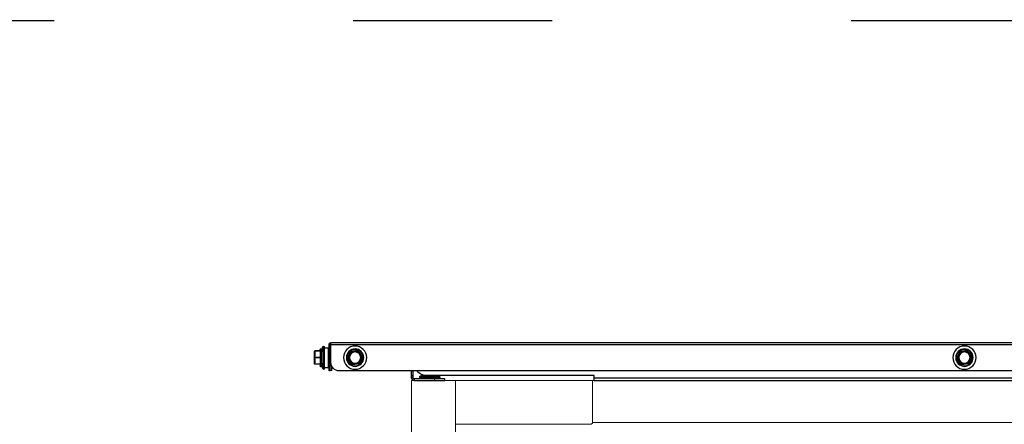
# Model space of a CAD drawing. Header units: millimetres. Extents: x -165365 to -33565, y 7406 to 103342.
# Tile 24 of 256: x -126353 to -125760, y 11204 to 11448. Entities that reach past the tile are written whole.
import ezdxf

# ---------------------------------------------------------------- set-up
doc = ezdxf.new("R2010")
doc.units = ezdxf.units.MM
doc.header["$MEASUREMENT"] = 0
doc.linetypes.add('ACAD_ISO03W100', pattern=[150, 60, -90])
doc.layers.get('Defpoints').update_dxf_attribs({"color": 252})
doc.layers.add('ELEK ODGROMÓWKA', color=214, linetype='Continuous')
doc.layers.add('ELEK OPIS', color=140, linetype='Continuous')
doc.layers.add('Visible', color=7, linetype='Continuous', lineweight=70)
doc.styles.add('FDBES', font='simplex.shx', dxfattribs={"width": 0.7})
doc.styles.add('ROMANS', font='romans.shx')
doc.dimstyles.new('BUD_100', dxfattribs={"dimtxt": 100, "dimasz": 10, "dimexe": 2, "dimexo": 2, "dimgap": 20, "dimtad": 1, "dimdec": 4, "dimrnd": 5, "dimdsep": 46, "dimtxsty": 'FDBES', "dimblk1": 'KR', "dimblk2": 'KR', "dimsah": 1, "dimcen": 10, "dimdle": 2, "dimse1": 1, "dimse2": 1, "dimclrd": 256, "dimclrt": 256, "dimadec": 0, "dimazin": 0, "dimtfac": 0.714286, "dimtdec": 4, "dimtix": 1, "dimtofl": 0, "dimtmove": 0, "dimatfit": 3, "dimldrblk": 'KR', "dimfxl": 1, "dimtvp": 1.428571, "dimtolj": 1, "dimtzin": 0, "dimlwd": -1, "dimarcsym": 0})

# ---------------------------------------------------------------- blocks, each defined once
blk = doc.blocks.new('VVSA11c_FPVHe_SIDEVIEW_v3')
at = {"color": 7, "linetype": 'Continuous', "lineweight": 0}
for p, q in [((0, 1082), (2000, 1082)), ((2000, 1082), (2000, 120)), ((1891.08, 1056.5), (108.92, 1056.5))]:
    blk.add_line(p, q, dxfattribs=at)
at = {"layer": 'Visible', "color": 0, "lineweight": 0}
for p, q in [((1891.08, 1082), (1891.08, 1056.25)), ((1973.5, 1082.08), (1973.5, 1001.33)), ((1891.83, 1055.5), (1891.08, 1056.25)), ((1973.5, 1055.5), (1891.83, 1055.5))]:
    blk.add_line(p, q, dxfattribs=at)
blk = doc.blocks.new('VVSA11c_ROOF_FPV_SIDEVIEW_v3')
at = {"color": 7, "linetype": 'Continuous'}
for p, q in [((1002.2, 1104.7), (2048.5, 1104.7)), ((1002.2, 1103.5), (2048.5, 1103.5)), ((2048.5, 1092.7), (2048.5, 1104.7)), ((2049.7, 1103.5), (2049, 1103.5)), ((2049, 1087.7), (2049, 1103.5)), ((2049.7, 1087.7), (2049.7, 1103.5)), ((1662.52, 1096.42), (1665.1, 1099.82)), ((1663.03, 1097.09), (1663.27, 1096.91)), ((1664.83, 1098.97), (1663.27, 1096.91)), ((1664.83, 1098.97), (1664.59, 1099.15)), ((1664.75, 1099.09), (1664.83, 1098.97)), ((1665.38, 1099.94), (1669.62, 1099.4)), ((1666.18, 1099.53), (1666.15, 1099.68)), ((1666.22, 1099.83), (1666.18, 1099.53)), ((1668.75, 1099.21), (1666.18, 1099.53)), ((1668.75, 1099.21), (1668.78, 1099.51)), ((1668.81, 1099.34), (1668.75, 1099.21)), ((1669.86, 1099.22), (1671.52, 1095.28)), ((1670.19, 1098.44), (1669.91, 1098.33)), ((1669.91, 1098.33), (1670.02, 1098.43)), ((1669.91, 1098.33), (1670.91, 1095.94)), ((2029.52, 1096.42), (2032.1, 1099.82)), ((2030.03, 1097.09), (2030.27, 1096.91)), ((2031.83, 1098.97), (2030.27, 1096.91)), ((2031.83, 1098.97), (2031.59, 1099.15)), ((2031.75, 1099.09), (2031.83, 1098.97)), ((2032.38, 1099.94), (2036.62, 1099.4)), ((2033.18, 1099.53), (2033.15, 1099.68)), ((2033.22, 1099.83), (2033.18, 1099.53)), ((2035.75, 1099.21), (2033.18, 1099.53)), ((2035.75, 1099.21), (2035.78, 1099.51)), ((2035.81, 1099.34), (2035.75, 1099.21)), ((2036.86, 1099.22), (2038.52, 1095.28)), ((2037.19, 1098.44), (2036.91, 1098.33)), ((2036.91, 1098.33), (2037.02, 1098.43)), ((2036.91, 1098.33), (2037.91, 1095.94)), ((2049, 1102.5), (2048.5, 1102.5)), ((2052.42, 1101.7), (2050, 1101.7)), ((2050, 1089.7), (2050, 1101.7)), ((2053.18, 1102.7), (2052.42, 1102.43)), ((2052.42, 1088.97), (2052.42, 1102.43)), ((2053.18, 1088.7), (2053.18, 1102.7)), ((2054.2, 1090.75), (2054.2, 1100.65)), ((2054.8, 1100.95), (2054.5, 1100.95)), ((2054.5, 1090.45), (2054.5, 1100.95)), ((2054.8, 1100.95), (2054.8, 1090.45)), ((2055.1, 1100.65), (2055.1, 1090.75)), ((2055.1, 1099.7), (2058.2, 1099.7)), ((2055.1, 1099.55), (2058, 1099.55)), ((2058, 1099.55), (2058, 1099.7)), ((2058.2, 1098.82), (2058.2, 1096.58)), ((2058.46, 1099.54), (2058.46, 1098.78)), ((2058.5, 1092), (2058.5, 1099.4)), ((1662.48, 1096.12), (1664.14, 1092.18)), ((1663.09, 1095.46), (1662.81, 1095.34)), ((1662.94, 1095.45), (1663.09, 1095.46)), ((1663.09, 1095.46), (1664.09, 1093.07)), ((1663.27, 1096.91), (1663.13, 1096.95)), ((1663.81, 1092.96), (1664.09, 1093.07)), ((1664.09, 1093.07), (1663.98, 1092.97)), ((1664.38, 1092), (1668.62, 1091.46)), ((1665.19, 1092.06), (1665.25, 1092.19)), ((1665.25, 1092.19), (1665.22, 1091.89)), ((1665.25, 1092.19), (1667.82, 1091.87)), ((1667.78, 1091.57), (1667.82, 1091.87)), ((1667.82, 1091.87), (1667.85, 1091.72)), ((1668.9, 1091.58), (1671.48, 1094.98)), ((1669.17, 1092.43), (1670.73, 1094.49)), ((1669.17, 1092.43), (1669.41, 1092.25)), ((1669.25, 1092.31), (1669.17, 1092.43)), ((1670.73, 1094.49), (1670.87, 1094.45)), ((1670.97, 1094.31), (1670.73, 1094.49)), ((1670.91, 1095.94), (1671.19, 1096.06)), ((1671.06, 1095.95), (1670.91, 1095.94)), ((2029.48, 1096.12), (2031.14, 1092.18)), ((2030.09, 1095.46), (2029.81, 1095.34)), ((2029.94, 1095.45), (2030.09, 1095.46)), ((2030.09, 1095.46), (2031.09, 1093.07)), ((2030.27, 1096.91), (2030.13, 1096.95)), ((2030.81, 1092.96), (2031.09, 1093.07)), ((2031.09, 1093.07), (2030.98, 1092.97)), ((2031.38, 1092), (2035.62, 1091.46)), ((2032.19, 1092.06), (2032.25, 1092.19)), ((2032.25, 1092.19), (2032.22, 1091.89)), ((2032.25, 1092.19), (2034.82, 1091.87)), ((2034.78, 1091.57), (2034.82, 1091.87)), ((2034.82, 1091.87), (2034.85, 1091.72)), ((2035.9, 1091.58), (2038.48, 1094.98)), ((2036.17, 1092.43), (2037.73, 1094.49)), ((2036.17, 1092.43), (2036.41, 1092.25)), ((2036.25, 1092.31), (2036.17, 1092.43)), ((2037.73, 1094.49), (2037.87, 1094.45)), ((2037.97, 1094.31), (2037.73, 1094.49)), ((2037.91, 1095.94), (2038.19, 1096.06)), ((2038.06, 1095.95), (2037.91, 1095.94)), ((2048.5, 1092), (2049, 1092)), ((2049, 1092.7), (2049.7, 1092.7)), ((2055.1, 1095.85), (2058, 1095.85)), ((2055.1, 1095.55), (2058, 1095.55)), ((2055.1, 1091.85), (2058, 1091.85)), ((2055.1, 1091.7), (2058.2, 1091.7)), ((2058, 1095.55), (2058, 1095.85)), ((2058, 1091.7), (2058, 1091.85)), ((2058.2, 1094.82), (2058.2, 1092.58)), ((2058.46, 1094.94), (2058.46, 1096.46)), ((2058.46, 1092.62), (2058.46, 1091.86)), ((1007.2, 1087.7), (2043.5, 1087.7)), ((1993.53, 1084.5), (1993.53, 1085.37)), ((1993.57, 1084.5), (1993.57, 1085.38)), ((1999, 1083.5), (1999, 1087.7)), ((2000, 1083.5), (2000, 1087.7)), ((2048, 1088), (2048, 1090.47)), ((2048, 1088), (2049, 1088)), ((2049, 1087.7), (2049.7, 1087.7)), ((2052.42, 1089.7), (2050, 1089.7)), ((2053.18, 1088.7), (2052.42, 1088.97)), ((2054.8, 1090.45), (2054.5, 1090.45)), ((1890, 1083.5), (1134, 1083.5)), ((1890, 1082), (1134, 1082)), ((1890, 1085), (1991.5, 1085)), ((1890, 1082), (1890, 1085)), ((1980, 1083), (1998.5, 1083)), ((1980, 1082), (1980, 1083)), ((1998.5, 1082), (1980, 1082)), ((1983, 1084.2), (1995, 1084.2)), ((1983, 1084.2), (1983, 1083.8)), ((1983.09, 1083.8), (1983, 1083.8)), ((1983.11, 1083.7), (1983.13, 1083.63)), ((1983.3, 1084.5), (1994.7, 1084.5)), ((1988.17, 1083.8), (1983.33, 1083.8)), ((1988.13, 1083.5), (1983.67, 1083.5)), ((1983.67, 1083.5), (1983.68, 1083.5)), ((1984.43, 1084.5), (1984.43, 1085)), ((1984.47, 1084.5), (1984.47, 1085)), ((1986, 1082), (1986, 1083)), ((1986.6, 1084.5), (1986.6, 1085)), ((1986.86, 1084.5), (1986.86, 1085)), ((1988.13, 1083.5), (1989, 1083)), ((1988.88, 1083.41), (1989.12, 1083.8)), ((1989, 1083), (1989.29, 1083.5)), ((1994.4, 1083.8), (1989.12, 1083.8)), ((1994.09, 1083.5), (1989.29, 1083.5)), ((1991.14, 1084.5), (1991.14, 1085)), ((1991.4, 1084.5), (1991.4, 1085)), ((1994.66, 1083.26), (1994.69, 1083.42)), ((1995, 1083.8), (1994.74, 1083.8)), ((1995, 1084.2), (1995, 1083.8)), ((1998.5, 1083), (1998.5, 1082)), ((2000, 1085), (1999, 1085)), ((1999, 1083.5), (2000, 1083.5))]:
    blk.add_line(p, q, dxfattribs=at)
for points in [[(1983.13, 1083.63), (1983.17, 1083.52), (1983.21, 1083.41), (1983.26, 1083.3), (1983.32, 1083.19)], [(1994.69, 1083.42), (1994.72, 1083.54), (1994.74, 1083.7)]]:
    blk.add_lwpolyline(points, dxfattribs=at)
for centre, radius in [((1667, 1095.7), 7), ((1667, 1095.7), 5.25), ((1667, 1095.7), 4.95), ((1667, 1095.7), 3.7), ((1667, 1095.7), 3.4), ((2034, 1095.7), 7), ((2034, 1095.7), 5.25), ((2034, 1095.7), 4.95), ((2034, 1095.7), 3.7), ((2034, 1095.7), 3.4)]:
    blk.add_circle(centre, radius, dxfattribs=at)
for centre, radius, start, end in [((2048.5, 1103.5), 1.2, 0, 90), ((2048.5, 1103.5), 0.5, 0, 90), ((1856.86, 949.8), 243.3, 141.94347, 142.14793), ((1667, 1095.7), 4.07, 102.08788, 123.54645), ((1667, 1095.7), 3.92, 102.08579, 123.54893), ((1665.34, 1099.64), 0.3, 82.81718, 142.81718), ((1633.08, 809.3), 292.26, 83.50362, 83.67382), ((1667, 1095.7), 3.92, 42.08733, 63.54755), ((1630.78, 824.65), 277.31, 81.93789, 82.11743), ((1667, 1095.7), 4.07, 42.05818, 63.5586), ((1669.58, 1099.1), 0.3, 22.81718, 82.81718), ((2223.86, 949.8), 243.3, 141.94347, 142.14793), ((2034, 1095.7), 4.07, 102.08788, 123.54645), ((2034, 1095.7), 3.92, 102.08579, 123.54893), ((2032.34, 1099.64), 0.3, 82.81718, 142.81718), ((2000.08, 809.3), 292.26, 83.50362, 83.67382), ((2034, 1095.7), 3.92, 42.08733, 63.54755), ((1997.78, 824.65), 277.31, 81.93789, 82.11743), ((2034, 1095.7), 4.07, 42.05818, 63.5586), ((2036.58, 1099.1), 0.3, 22.81718, 82.81718), ((2033.42, 1095.7), 20.96, 7.53907, 19.50988), ((2054.5, 1100.65), 0.3, 90, 180), ((2054.8, 1100.65), 0.3, 0, 90), ((2058.2, 1099.4), 0.3, 0, 90), ((2057.15, 1120.59), 21.09, 273.00783, 273.56213), ((1662.76, 1096.23), 0.3, 142.81718, 202.81718), ((2015.34, 836.78), 437.89, 143.54757, 143.66126), ((1925.88, 1202.29), 283.82, 201.93734, 202.11279), ((1667, 1095.7), 4.07, 162.07732, 183.56034), ((1667, 1095.7), 3.92, 162.085, 183.54937), ((1667, 1095.7), 4.07, 222.08785, 243.54641), ((1932.3, 1209.66), 292.59, 203.50377, 203.67378), ((1667, 1095.7), 3.92, 222.08545, 243.54855), ((1664.42, 1092.3), 0.3, 202.81718, 262.81718), ((1698.41, 1332.97), 243.19, 261.94349, 262.14803), ((1667, 1095.7), 3.92, 282.08685, 303.54701), ((1667, 1095.7), 4.07, 282.0796, 303.5771), ((1712.28, 1484.01), 394.8, 263.53799, 263.66406), ((1668.66, 1091.76), 0.3, 262.81718, 322.81718), ((1667, 1095.7), 3.92, 342.085, 3.54937), ((1667, 1095.7), 4.07, 342.09718, 3.54423), ((1489.34, 1228.94), 225.92, 323.46487, 323.68489), ((1450.33, 1006.08), 238.33, 21.94467, 22.15335), ((1671.24, 1095.17), 0.3, 322.81719, 22.81718), ((2029.76, 1096.23), 0.3, 142.81718, 202.81718), ((2382.34, 836.78), 437.89, 143.54757, 143.66126), ((2292.88, 1202.29), 283.82, 201.93734, 202.11279), ((2034, 1095.7), 4.07, 162.07732, 183.56034), ((2034, 1095.7), 3.92, 162.085, 183.54937), ((2034, 1095.7), 4.07, 222.08785, 243.54641), ((2299.3, 1209.66), 292.59, 203.50377, 203.67378), ((2034, 1095.7), 3.92, 222.08545, 243.54855), ((2031.42, 1092.3), 0.3, 202.81718, 262.81718), ((2065.41, 1332.97), 243.19, 261.94349, 262.14803), ((2034, 1095.7), 3.92, 282.08685, 303.54701), ((2034, 1095.7), 4.07, 282.0796, 303.5771), ((2079.28, 1484.01), 394.8, 263.53799, 263.66406), ((2035.66, 1091.76), 0.3, 262.81718, 322.81718), ((2034, 1095.7), 3.92, 342.085, 3.54937), ((2034, 1095.7), 4.07, 342.09718, 3.54423), ((1856.34, 1228.94), 225.92, 323.46487, 323.68489), ((1817.33, 1006.08), 238.33, 21.94467, 22.15335), ((2038.24, 1095.17), 0.3, 322.81719, 22.81718), ((2043.5, 1092.7), 5, 270, 0), ((2033.42, 1095.7), 20.96, 340.49012, 352.46093), ((2058.2, 1092), 0.3, 270, 0), ((2057.2, 1071.65), 20.25, 86.42684, 87.00414), ((1991.5, 1091), 6, 270, 326.51394), ((2054.5, 1090.75), 0.3, 180, 270), ((2054.8, 1090.75), 0.3, 270, 0), ((1983.3, 1084.2), 0.3, 90, 180), ((1983.3, 1083.8), 0.3, 180, 242.91545), ((1985.18, 1084.47), 2.2, 197.86494, 200.50163), ((2000.98, 1080.28), 17.99, 168.71503, 169.97916), ((2002.09, 1080.17), 18.72, 169.74719, 171.29869), ((1994.09, 1083.75), 0.255, 269.93745, 274.32132), ((1977, 1086.93), 18.02, 348.74909, 349.69971), ((1994.7, 1084.2), 0.3, 0, 90), ((1994.7, 1083.8), 0.3, 271.51039, 0), ((1977.14, 1086.9), 17.87, 349.69954, 350.01301), ((1998.5, 1083.5), 1.5, 270, 0), ((1998.5, 1083.5), 0.5, 270, 0)]:
    blk.add_arc(centre, radius, start, end, dxfattribs=at)
for major_axis, start_param, end_param in [((1.08, 4.29), -4.697066, -4.581337), ((2.48, -0.62), 0.445211, 0.798952)]:
    blk.add_ellipse((1989, 1083), major_axis=major_axis, ratio=0.525577, start_param=start_param, end_param=end_param, dxfattribs=at)
for points, knots in [([(1663.13, 1096.95), (1663.11, 1096.97), (1663.08, 1096.99), (1663.05, 1097.03), (1663.04, 1097.05), (1663.03, 1097.07), (1663.03, 1097.08), (1663.03, 1097.09)], [0, 0, 0, 0, 0.385569, 0.688617, 0.803158, 0.891833, 1, 1, 1, 1]), ([(1664.59, 1099.15), (1664.6, 1099.15), (1664.6, 1099.15), (1664.6, 1099.15), (1664.61, 1099.15), (1664.63, 1099.15), (1664.65, 1099.15), (1664.67, 1099.14), (1664.71, 1099.12), (1664.73, 1099.1), (1664.75, 1099.09)], [0, 0, 0, 0, 0.009265, 0.03108, 0.102145, 0.196534, 0.311212, 0.450383, 0.614652, 1, 1, 1, 1]), ([(1665.1, 1099.82), (1665.11, 1099.83), (1665.13, 1099.83), (1665.15, 1099.83), (1665.18, 1099.83), (1665.23, 1099.81), (1665.26, 1099.79), (1665.29, 1099.78)], [0, 0, 0, 0, 0.133951, 0.226494, 0.341567, 0.634832, 1, 1, 1, 1]), ([(1665.38, 1099.94), (1665.37, 1099.94), (1665.36, 1099.93), (1665.34, 1099.91), (1665.32, 1099.89), (1665.3, 1099.84), (1665.29, 1099.8), (1665.29, 1099.78)], [0, 0, 0, 0, 0.133951, 0.226494, 0.341567, 0.634832, 1, 1, 1, 1]), ([(1666.15, 1099.68), (1666.15, 1099.7), (1666.16, 1099.74), (1666.18, 1099.78), (1666.19, 1099.81), (1666.2, 1099.82), (1666.21, 1099.83), (1666.22, 1099.83)], [0, 0, 0, 0, 0.385449, 0.688409, 0.802934, 0.891628, 1, 1, 1, 1]), ([(1668.78, 1099.51), (1668.78, 1099.51), (1668.79, 1099.51), (1668.79, 1099.5), (1668.8, 1099.49), (1668.8, 1099.48), (1668.81, 1099.46), (1668.81, 1099.44), (1668.81, 1099.4), (1668.82, 1099.37), (1668.81, 1099.34)], [0, 0, 0, 0, 0.009192, 0.03095, 0.101938, 0.196307, 0.311002, 0.45021, 0.614527, 1, 1, 1, 1]), ([(1669.62, 1099.4), (1669.63, 1099.4), (1669.64, 1099.39), (1669.65, 1099.37), (1669.66, 1099.34), (1669.67, 1099.29), (1669.67, 1099.25), (1669.67, 1099.22)], [0, 0, 0, 0, 0.133951, 0.226494, 0.341567, 0.634832, 1, 1, 1, 1]), ([(1669.86, 1099.22), (1669.86, 1099.23), (1669.84, 1099.24), (1669.82, 1099.24), (1669.79, 1099.24), (1669.74, 1099.24), (1669.7, 1099.23), (1669.67, 1099.22)], [0, 0, 0, 0, 0.133951, 0.226494, 0.341567, 0.634832, 1, 1, 1, 1]), ([(1669.67, 1099.22), (1669.73, 1099.09), (1669.85, 1098.83), (1669.96, 1098.56), (1670.02, 1098.43)], [0, 0, 0, 0, 0.497255, 1, 1, 1, 1]), ([(1670.02, 1098.43), (1670.04, 1098.43), (1670.08, 1098.44), (1670.12, 1098.45), (1670.15, 1098.45), (1670.17, 1098.45), (1670.18, 1098.45), (1670.19, 1098.44)], [0, 0, 0, 0, 0.385554, 0.688592, 0.80313, 0.891807, 1, 1, 1, 1]), ([(2030.13, 1096.95), (2030.11, 1096.97), (2030.08, 1096.99), (2030.05, 1097.03), (2030.04, 1097.05), (2030.03, 1097.07), (2030.03, 1097.08), (2030.03, 1097.09)], [0, 0, 0, 0, 0.385569, 0.688617, 0.803158, 0.891833, 1, 1, 1, 1]), ([(2031.59, 1099.15), (2031.6, 1099.15), (2031.6, 1099.15), (2031.6, 1099.15), (2031.61, 1099.15), (2031.63, 1099.15), (2031.65, 1099.15), (2031.67, 1099.14), (2031.71, 1099.12), (2031.73, 1099.1), (2031.75, 1099.09)], [0, 0, 0, 0, 0.009265, 0.03108, 0.102145, 0.196534, 0.311212, 0.450383, 0.614652, 1, 1, 1, 1]), ([(2032.1, 1099.82), (2032.11, 1099.83), (2032.13, 1099.83), (2032.15, 1099.83), (2032.18, 1099.83), (2032.23, 1099.81), (2032.26, 1099.79), (2032.29, 1099.78)], [0, 0, 0, 0, 0.133951, 0.226494, 0.341567, 0.634832, 1, 1, 1, 1]), ([(2032.38, 1099.94), (2032.37, 1099.94), (2032.36, 1099.93), (2032.34, 1099.91), (2032.32, 1099.89), (2032.3, 1099.84), (2032.29, 1099.8), (2032.29, 1099.78)], [0, 0, 0, 0, 0.133951, 0.226494, 0.341567, 0.634832, 1, 1, 1, 1]), ([(2033.15, 1099.68), (2033.15, 1099.7), (2033.16, 1099.74), (2033.18, 1099.78), (2033.19, 1099.81), (2033.2, 1099.82), (2033.21, 1099.83), (2033.22, 1099.83)], [0, 0, 0, 0, 0.385449, 0.688409, 0.802934, 0.891628, 1, 1, 1, 1]), ([(2035.78, 1099.51), (2035.78, 1099.51), (2035.79, 1099.51), (2035.79, 1099.5), (2035.8, 1099.49), (2035.8, 1099.48), (2035.81, 1099.46), (2035.81, 1099.44), (2035.81, 1099.4), (2035.82, 1099.37), (2035.81, 1099.34)], [0, 0, 0, 0, 0.009192, 0.03095, 0.101938, 0.196307, 0.311002, 0.45021, 0.614527, 1, 1, 1, 1]), ([(2036.62, 1099.4), (2036.63, 1099.4), (2036.64, 1099.39), (2036.65, 1099.37), (2036.66, 1099.34), (2036.67, 1099.29), (2036.67, 1099.25), (2036.67, 1099.22)], [0, 0, 0, 0, 0.133951, 0.226494, 0.341567, 0.634832, 1, 1, 1, 1]), ([(2036.86, 1099.22), (2036.86, 1099.23), (2036.84, 1099.24), (2036.82, 1099.24), (2036.79, 1099.24), (2036.74, 1099.24), (2036.7, 1099.23), (2036.67, 1099.22)], [0, 0, 0, 0, 0.133951, 0.226494, 0.341567, 0.634832, 1, 1, 1, 1]), ([(2036.67, 1099.22), (2036.73, 1099.09), (2036.85, 1098.83), (2036.96, 1098.56), (2037.02, 1098.43)], [0, 0, 0, 0, 0.497255, 1, 1, 1, 1]), ([(2037.02, 1098.43), (2037.04, 1098.43), (2037.08, 1098.44), (2037.12, 1098.45), (2037.15, 1098.45), (2037.17, 1098.45), (2037.18, 1098.45), (2037.19, 1098.44)], [0, 0, 0, 0, 0.385554, 0.688592, 0.80313, 0.891807, 1, 1, 1, 1]), ([(2058, 1099.7), (2058.05, 1099.7), (2058.16, 1099.67), (2058.23, 1099.58), (2058.26, 1099.53)], [0, 0, 0, 0, 0.495115, 1, 1, 1, 1]), ([(2058, 1099.55), (2058.02, 1099.56), (2058.07, 1099.57), (2058.16, 1099.57), (2058.23, 1099.55), (2058.26, 1099.53)], [0, 0, 0, 0, 0.303599, 0.579912, 1, 1, 1, 1]), ([(2058.2, 1098.82), (2058.19, 1098.88), (2058.13, 1099.13), (2058.06, 1099.37), (2058, 1099.55)], [0, 0, 0, 0, 0.249386, 1, 1, 1, 1]), ([(2058.46, 1099.54), (2058.44, 1099.59), (2058.36, 1099.67), (2058.25, 1099.7), (2058.2, 1099.7)], [0, 0, 0, 0, 0.502072, 1, 1, 1, 1]), ([(2058.2, 1098.82), (2058.23, 1098.82), (2058.26, 1098.83), (2058.32, 1098.83), (2058.35, 1098.83), (2058.38, 1098.82), (2058.42, 1098.81), (2058.45, 1098.8), (2058.46, 1098.78)], [0, 0, 0, 0, 0.293755, 0.432906, 0.565232, 0.689268, 0.802467, 1, 1, 1, 1]), ([(2058.5, 1098.67), (2058.5, 1098.69), (2058.48, 1098.72), (2058.45, 1098.76), (2058.4, 1098.79), (2058.31, 1098.81), (2058.24, 1098.82), (2058.2, 1098.82)], [0, 0, 0, 0, 0.171067, 0.276169, 0.397132, 0.68102, 1, 1, 1, 1]), ([(2058.46, 1098.78), (2058.45, 1098.85), (2058.39, 1099.1), (2058.32, 1099.35), (2058.26, 1099.53)], [0, 0, 0, 0, 0.249559, 1, 1, 1, 1]), ([(2058.5, 1099.4), (2058.5, 1099.44), (2058.49, 1099.49), (2058.47, 1099.53), (2058.46, 1099.54)], [0, 0, 0, 0, 0.74714, 1, 1, 1, 1]), ([(2058.46, 1098.78), (2058.47, 1098.77), (2058.49, 1098.73), (2058.5, 1098.69), (2058.5, 1098.67)], [0, 0, 0, 0, 0.511314, 1, 1, 1, 1]), ([(1662.48, 1096.12), (1662.48, 1096.13), (1662.48, 1096.14), (1662.5, 1096.16), (1662.52, 1096.19), (1662.56, 1096.22), (1662.59, 1096.24), (1662.61, 1096.25)], [0, 0, 0, 0, 0.133951, 0.226494, 0.341567, 0.634832, 1, 1, 1, 1]), ([(1662.52, 1096.42), (1662.52, 1096.41), (1662.52, 1096.39), (1662.52, 1096.37), (1662.54, 1096.34), (1662.57, 1096.3), (1662.6, 1096.27), (1662.61, 1096.25)], [0, 0, 0, 0, 0.133951, 0.226494, 0.341567, 0.634832, 1, 1, 1, 1]), ([(1662.81, 1095.34), (1662.81, 1095.34), (1662.81, 1095.34), (1662.81, 1095.35), (1662.82, 1095.36), (1662.83, 1095.37), (1662.84, 1095.39), (1662.86, 1095.4), (1662.89, 1095.42), (1662.92, 1095.44), (1662.94, 1095.45)], [0, 0, 0, 0, 0.009193, 0.030951, 0.101941, 0.19631, 0.311005, 0.450213, 0.614529, 1, 1, 1, 1]), ([(1663.98, 1092.97), (1663.96, 1092.97), (1663.92, 1092.96), (1663.88, 1092.95), (1663.85, 1092.95), (1663.83, 1092.95), (1663.82, 1092.95), (1663.81, 1092.96)], [0, 0, 0, 0, 0.385449, 0.688409, 0.802934, 0.891628, 1, 1, 1, 1]), ([(1664.14, 1092.18), (1664.14, 1092.17), (1664.16, 1092.16), (1664.18, 1092.16), (1664.21, 1092.16), (1664.26, 1092.16), (1664.3, 1092.17), (1664.33, 1092.18)], [0, 0, 0, 0, 0.133951, 0.226494, 0.341567, 0.634832, 1, 1, 1, 1]), ([(1664.38, 1092), (1664.37, 1092), (1664.36, 1092.01), (1664.35, 1092.03), (1664.34, 1092.06), (1664.33, 1092.11), (1664.33, 1092.15), (1664.33, 1092.18)], [0, 0, 0, 0, 0.133951, 0.226494, 0.341567, 0.634832, 1, 1, 1, 1]), ([(1665.22, 1091.89), (1665.22, 1091.89), (1665.21, 1091.89), (1665.21, 1091.9), (1665.2, 1091.91), (1665.2, 1091.92), (1665.19, 1091.94), (1665.19, 1091.96), (1665.19, 1092), (1665.18, 1092.03), (1665.19, 1092.06)], [0, 0, 0, 0, 0.009265, 0.03108, 0.102145, 0.196535, 0.311212, 0.450384, 0.614652, 1, 1, 1, 1]), ([(1667.85, 1091.72), (1667.85, 1091.7), (1667.84, 1091.66), (1667.82, 1091.62), (1667.81, 1091.59), (1667.8, 1091.58), (1667.79, 1091.57), (1667.78, 1091.57)], [0, 0, 0, 0, 0.385571, 0.68862, 0.803161, 0.891836, 1, 1, 1, 1]), ([(1668.62, 1091.46), (1668.63, 1091.46), (1668.64, 1091.47), (1668.66, 1091.49), (1668.68, 1091.51), (1668.7, 1091.56), (1668.71, 1091.6), (1668.71, 1091.62)], [0, 0, 0, 0, 0.133951, 0.226494, 0.341567, 0.634832, 1, 1, 1, 1]), ([(1669.25, 1092.31), (1669.16, 1092.19), (1668.98, 1091.97), (1668.8, 1091.74), (1668.71, 1091.62)], [0, 0, 0, 0, 0.502746, 1, 1, 1, 1]), ([(1668.9, 1091.58), (1668.89, 1091.57), (1668.87, 1091.57), (1668.85, 1091.57), (1668.82, 1091.57), (1668.77, 1091.59), (1668.74, 1091.61), (1668.71, 1091.62)], [0, 0, 0, 0, 0.133951, 0.226494, 0.341567, 0.634832, 1, 1, 1, 1]), ([(1669.41, 1092.25), (1669.4, 1092.25), (1669.4, 1092.25), (1669.4, 1092.25), (1669.39, 1092.25), (1669.37, 1092.25), (1669.35, 1092.25), (1669.33, 1092.26), (1669.29, 1092.28), (1669.27, 1092.3), (1669.25, 1092.31)], [0, 0, 0, 0, 0.009202, 0.030967, 0.101966, 0.196337, 0.31103, 0.450233, 0.614544, 1, 1, 1, 1]), ([(1670.87, 1094.45), (1670.89, 1094.43), (1670.92, 1094.41), (1670.95, 1094.37), (1670.96, 1094.35), (1670.97, 1094.33), (1670.97, 1094.32), (1670.97, 1094.31)], [0, 0, 0, 0, 0.385581, 0.688638, 0.803179, 0.891852, 1, 1, 1, 1]), ([(1671.19, 1096.06), (1671.19, 1096.06), (1671.19, 1096.06), (1671.19, 1096.05), (1671.18, 1096.04), (1671.17, 1096.03), (1671.16, 1096.01), (1671.14, 1096), (1671.11, 1095.98), (1671.08, 1095.96), (1671.06, 1095.95)], [0, 0, 0, 0, 0.009185, 0.030937, 0.101918, 0.196284, 0.310982, 0.450193, 0.614514, 1, 1, 1, 1]), ([(1671.52, 1095.28), (1671.52, 1095.27), (1671.52, 1095.26), (1671.5, 1095.24), (1671.48, 1095.21), (1671.44, 1095.18), (1671.41, 1095.16), (1671.39, 1095.15)], [0, 0, 0, 0, 0.133951, 0.226494, 0.341567, 0.634832, 1, 1, 1, 1]), ([(1671.48, 1094.98), (1671.48, 1094.99), (1671.48, 1095.01), (1671.48, 1095.03), (1671.46, 1095.06), (1671.43, 1095.1), (1671.4, 1095.13), (1671.39, 1095.15)], [0, 0, 0, 0, 0.133951, 0.226494, 0.341567, 0.634832, 1, 1, 1, 1]), ([(2029.48, 1096.12), (2029.48, 1096.13), (2029.48, 1096.14), (2029.5, 1096.16), (2029.52, 1096.19), (2029.56, 1096.22), (2029.59, 1096.24), (2029.61, 1096.25)], [0, 0, 0, 0, 0.133951, 0.226494, 0.341567, 0.634832, 1, 1, 1, 1]), ([(2029.52, 1096.42), (2029.52, 1096.41), (2029.52, 1096.39), (2029.52, 1096.37), (2029.54, 1096.34), (2029.57, 1096.3), (2029.6, 1096.27), (2029.61, 1096.25)], [0, 0, 0, 0, 0.133951, 0.226494, 0.341567, 0.634832, 1, 1, 1, 1]), ([(2029.81, 1095.34), (2029.81, 1095.34), (2029.81, 1095.34), (2029.81, 1095.35), (2029.82, 1095.36), (2029.83, 1095.37), (2029.84, 1095.39), (2029.86, 1095.4), (2029.89, 1095.42), (2029.92, 1095.44), (2029.94, 1095.45)], [0, 0, 0, 0, 0.009193, 0.030951, 0.101941, 0.19631, 0.311005, 0.450213, 0.614529, 1, 1, 1, 1]), ([(2030.98, 1092.97), (2030.96, 1092.97), (2030.92, 1092.96), (2030.88, 1092.95), (2030.85, 1092.95), (2030.83, 1092.95), (2030.82, 1092.95), (2030.81, 1092.96)], [0, 0, 0, 0, 0.385449, 0.688409, 0.802934, 0.891628, 1, 1, 1, 1]), ([(2031.14, 1092.18), (2031.14, 1092.17), (2031.16, 1092.16), (2031.18, 1092.16), (2031.21, 1092.16), (2031.26, 1092.16), (2031.3, 1092.17), (2031.33, 1092.18)], [0, 0, 0, 0, 0.133951, 0.226494, 0.341567, 0.634832, 1, 1, 1, 1]), ([(2031.38, 1092), (2031.37, 1092), (2031.36, 1092.01), (2031.35, 1092.03), (2031.34, 1092.06), (2031.33, 1092.11), (2031.33, 1092.15), (2031.33, 1092.18)], [0, 0, 0, 0, 0.133951, 0.226494, 0.341567, 0.634832, 1, 1, 1, 1]), ([(2032.22, 1091.89), (2032.22, 1091.89), (2032.21, 1091.89), (2032.21, 1091.9), (2032.2, 1091.91), (2032.2, 1091.92), (2032.19, 1091.94), (2032.19, 1091.96), (2032.19, 1092), (2032.18, 1092.03), (2032.19, 1092.06)], [0, 0, 0, 0, 0.009265, 0.03108, 0.102145, 0.196535, 0.311212, 0.450384, 0.614652, 1, 1, 1, 1]), ([(2034.85, 1091.72), (2034.85, 1091.7), (2034.84, 1091.66), (2034.82, 1091.62), (2034.81, 1091.59), (2034.8, 1091.58), (2034.79, 1091.57), (2034.78, 1091.57)], [0, 0, 0, 0, 0.385571, 0.68862, 0.803161, 0.891836, 1, 1, 1, 1]), ([(2035.62, 1091.46), (2035.63, 1091.46), (2035.64, 1091.47), (2035.66, 1091.49), (2035.68, 1091.51), (2035.7, 1091.56), (2035.71, 1091.6), (2035.71, 1091.62)], [0, 0, 0, 0, 0.133951, 0.226494, 0.341567, 0.634832, 1, 1, 1, 1]), ([(2036.25, 1092.31), (2036.16, 1092.19), (2035.98, 1091.97), (2035.8, 1091.74), (2035.71, 1091.62)], [0, 0, 0, 0, 0.502746, 1, 1, 1, 1]), ([(2035.9, 1091.58), (2035.89, 1091.57), (2035.87, 1091.57), (2035.85, 1091.57), (2035.82, 1091.57), (2035.77, 1091.59), (2035.74, 1091.61), (2035.71, 1091.62)], [0, 0, 0, 0, 0.133951, 0.226494, 0.341567, 0.634832, 1, 1, 1, 1]), ([(2036.41, 1092.25), (2036.4, 1092.25), (2036.4, 1092.25), (2036.4, 1092.25), (2036.39, 1092.25), (2036.37, 1092.25), (2036.35, 1092.25), (2036.33, 1092.26), (2036.29, 1092.28), (2036.27, 1092.3), (2036.25, 1092.31)], [0, 0, 0, 0, 0.009202, 0.030967, 0.101966, 0.196337, 0.31103, 0.450233, 0.614544, 1, 1, 1, 1]), ([(2037.87, 1094.45), (2037.89, 1094.43), (2037.92, 1094.41), (2037.95, 1094.37), (2037.96, 1094.35), (2037.97, 1094.33), (2037.97, 1094.32), (2037.97, 1094.31)], [0, 0, 0, 0, 0.385581, 0.688638, 0.803179, 0.891852, 1, 1, 1, 1]), ([(2038.19, 1096.06), (2038.19, 1096.06), (2038.19, 1096.06), (2038.19, 1096.05), (2038.18, 1096.04), (2038.17, 1096.03), (2038.16, 1096.01), (2038.14, 1096), (2038.11, 1095.98), (2038.08, 1095.96), (2038.06, 1095.95)], [0, 0, 0, 0, 0.009185, 0.030937, 0.101918, 0.196284, 0.310982, 0.450193, 0.614514, 1, 1, 1, 1]), ([(2038.52, 1095.28), (2038.52, 1095.27), (2038.52, 1095.26), (2038.5, 1095.24), (2038.48, 1095.21), (2038.44, 1095.18), (2038.41, 1095.16), (2038.39, 1095.15)], [0, 0, 0, 0, 0.133951, 0.226494, 0.341567, 0.634832, 1, 1, 1, 1]), ([(2038.48, 1094.98), (2038.48, 1094.99), (2038.48, 1095.01), (2038.48, 1095.03), (2038.46, 1095.06), (2038.43, 1095.1), (2038.4, 1095.13), (2038.39, 1095.15)], [0, 0, 0, 0, 0.133951, 0.226494, 0.341567, 0.634832, 1, 1, 1, 1]), ([(2058, 1095.85), (2058.02, 1095.91), (2058.09, 1096.15), (2058.16, 1096.4), (2058.2, 1096.58)], [0, 0, 0, 0, 0.250686, 1, 1, 1, 1]), ([(2058, 1095.85), (2058.02, 1095.84), (2058.08, 1095.83), (2058.15, 1095.79), (2058.21, 1095.75), (2058.24, 1095.72), (2058.26, 1095.7)], [0, 0, 0, 0, 0.275227, 0.543554, 0.788942, 1, 1, 1, 1]), ([(2058, 1095.55), (2058.02, 1095.56), (2058.08, 1095.57), (2058.15, 1095.61), (2058.21, 1095.65), (2058.24, 1095.68), (2058.26, 1095.7)], [0, 0, 0, 0, 0.275227, 0.543554, 0.788942, 1, 1, 1, 1]), ([(2058.2, 1094.82), (2058.19, 1094.88), (2058.13, 1095.13), (2058.06, 1095.37), (2058, 1095.55)], [0, 0, 0, 0, 0.249387, 1, 1, 1, 1]), ([(2058, 1091.85), (2058.02, 1091.91), (2058.09, 1092.15), (2058.16, 1092.39), (2058.2, 1092.58)], [0, 0, 0, 0, 0.250686, 1, 1, 1, 1]), ([(2058, 1091.85), (2058.02, 1091.84), (2058.07, 1091.83), (2058.16, 1091.83), (2058.23, 1091.85), (2058.26, 1091.87)], [0, 0, 0, 0, 0.303599, 0.579912, 1, 1, 1, 1]), ([(2058, 1091.7), (2058.05, 1091.7), (2058.16, 1091.73), (2058.23, 1091.82), (2058.26, 1091.87)], [0, 0, 0, 0, 0.495116, 1, 1, 1, 1]), ([(2058.46, 1096.46), (2058.43, 1096.49), (2058.35, 1096.54), (2058.25, 1096.57), (2058.2, 1096.58)], [0, 0, 0, 0, 0.455082, 1, 1, 1, 1]), ([(2058.2, 1096.58), (2058.24, 1096.58), (2058.31, 1096.57), (2058.4, 1096.55), (2058.45, 1096.52), (2058.48, 1096.48), (2058.5, 1096.45), (2058.5, 1096.43)], [0, 0, 0, 0, 0.31927, 0.603145, 0.72404, 0.829062, 1, 1, 1, 1]), ([(2058.5, 1094.97), (2058.5, 1094.95), (2058.48, 1094.92), (2058.45, 1094.88), (2058.4, 1094.85), (2058.31, 1094.83), (2058.24, 1094.82), (2058.2, 1094.82)], [0, 0, 0, 0, 0.171067, 0.276169, 0.397132, 0.68102, 1, 1, 1, 1]), ([(2058.2, 1094.82), (2058.23, 1094.82), (2058.27, 1094.83), (2058.32, 1094.85), (2058.36, 1094.87), (2058.41, 1094.9), (2058.45, 1094.93), (2058.46, 1094.94)], [0, 0, 0, 0, 0.276, 0.413393, 0.545262, 0.789712, 1, 1, 1, 1]), ([(2058.2, 1092.58), (2058.24, 1092.58), (2058.31, 1092.59), (2058.4, 1092.61), (2058.45, 1092.64), (2058.48, 1092.68), (2058.5, 1092.71), (2058.5, 1092.73)], [0, 0, 0, 0, 0.31927, 0.603145, 0.72404, 0.829062, 1, 1, 1, 1]), ([(2058.46, 1092.62), (2058.43, 1092.59), (2058.34, 1092.57), (2058.25, 1092.57), (2058.2, 1092.58)], [0, 0, 0, 0, 0.432793, 1, 1, 1, 1]), ([(2058.2, 1091.7), (2058.25, 1091.7), (2058.36, 1091.73), (2058.43, 1091.81), (2058.46, 1091.86)], [0, 0, 0, 0, 0.497845, 1, 1, 1, 1]), ([(2058.26, 1095.7), (2058.28, 1095.76), (2058.35, 1096.01), (2058.42, 1096.27), (2058.46, 1096.46)], [0, 0, 0, 0, 0.250726, 1, 1, 1, 1]), ([(2058.46, 1094.94), (2058.45, 1095.01), (2058.39, 1095.26), (2058.32, 1095.51), (2058.26, 1095.7)], [0, 0, 0, 0, 0.249297, 1, 1, 1, 1]), ([(2058.26, 1091.87), (2058.28, 1091.93), (2058.35, 1092.18), (2058.42, 1092.43), (2058.46, 1092.62)], [0, 0, 0, 0, 0.250554, 1, 1, 1, 1]), ([(2058.5, 1096.43), (2058.5, 1096.44), (2058.49, 1096.45), (2058.47, 1096.45), (2058.46, 1096.46)], [0, 0, 0, 0, 0.350072, 1, 1, 1, 1]), ([(2058.46, 1094.94), (2058.47, 1094.95), (2058.49, 1094.95), (2058.5, 1094.96), (2058.5, 1094.97)], [0, 0, 0, 0, 0.649858, 1, 1, 1, 1]), ([(2058.5, 1092.73), (2058.5, 1092.71), (2058.49, 1092.67), (2058.47, 1092.63), (2058.46, 1092.62)], [0, 0, 0, 0, 0.488612, 1, 1, 1, 1]), ([(2058.46, 1091.86), (2058.47, 1091.87), (2058.49, 1091.91), (2058.5, 1091.96), (2058.5, 1092)], [0, 0, 0, 0, 0.252832, 1, 1, 1, 1]), ([(1983.13, 1083.7), (1983.13, 1083.68), (1983.17, 1083.58), (1983.22, 1083.48), (1983.26, 1083.41)], [0, 0, 0, 0, 0.244255, 1, 1, 1, 1]), ([(1983.32, 1083.19), (1983.31, 1083.2), (1983.28, 1083.27), (1983.26, 1083.35), (1983.26, 1083.41)], [0, 0, 0, 0, 0.253242, 1, 1, 1, 1]), ([(1983.67, 1083.5), (1983.59, 1083.5), (1983.43, 1083.58), (1983.35, 1083.72), (1983.33, 1083.8)], [0, 0, 0, 0, 0.512258, 1, 1, 1, 1]), ([(1988.13, 1083.5), (1988.13, 1083.5), (1988.13, 1083.51), (1988.12, 1083.53), (1988.13, 1083.56), (1988.13, 1083.62), (1988.15, 1083.7), (1988.16, 1083.76), (1988.17, 1083.8)], [0, 0, 0, 0, 0.035403, 0.100735, 0.197014, 0.321257, 0.635051, 1, 1, 1, 1]), ([(1988.17, 1083.8), (1988.23, 1083.77), (1988.47, 1083.64), (1988.71, 1083.51), (1988.88, 1083.41)], [0, 0, 0, 0, 0.249225, 1, 1, 1, 1]), ([(1989, 1083), (1989, 1083), (1989, 1083.01), (1989, 1083.01), (1988.99, 1083.03), (1988.99, 1083.04), (1988.98, 1083.07), (1988.97, 1083.1), (1988.96, 1083.15), (1988.94, 1083.21), (1988.92, 1083.3), (1988.9, 1083.36), (1988.88, 1083.41)], [0, 0, 0, 0, 0.008018, 0.029529, 0.063206, 0.107403, 0.160262, 0.220144, 0.355916, 0.506553, 0.666542, 1, 1, 1, 1]), ([(1989.29, 1083.5), (1989.29, 1083.5), (1989.29, 1083.5), (1989.29, 1083.51), (1989.28, 1083.52), (1989.28, 1083.53), (1989.27, 1083.54), (1989.26, 1083.57), (1989.24, 1083.6), (1989.21, 1083.65), (1989.17, 1083.71), (1989.14, 1083.76), (1989.12, 1083.8)], [0, 0, 0, 0, 0.007203, 0.025031, 0.053114, 0.090921, 0.137666, 0.19244, 0.322469, 0.474132, 0.64115, 1, 1, 1, 1]), ([(1994.11, 1083.5), (1994.15, 1083.5), (1994.22, 1083.52), (1994.34, 1083.62), (1994.39, 1083.73), (1994.4, 1083.8)], [0, 0, 0, 0, 0.240687, 0.493197, 1, 1, 1, 1]), ([(1994.11, 1083.5), (1994.14, 1083.46), (1994.25, 1083.3), (1994.35, 1083.13), (1994.42, 1083)], [0, 0, 0, 0, 0.260294, 1, 1, 1, 1]), ([(1994.4, 1083.8), (1994.42, 1083.77), (1994.52, 1083.64), (1994.61, 1083.51), (1994.67, 1083.41)], [0, 0, 0, 0, 0.258747, 1, 1, 1, 1]), ([(1994.66, 1083.26), (1994.67, 1083.3), (1994.67, 1083.35), (1994.67, 1083.4), (1994.67, 1083.41)], [0, 0, 0, 0, 0.747401, 1, 1, 1, 1]), ([(1994.74, 1083.7), (1994.75, 1083.73), (1994.75, 1083.76), (1994.74, 1083.79), (1994.74, 1083.8)], [0, 0, 0, 0, 0.745585, 1, 1, 1, 1])]:
    blk.add_open_spline(points, degree=3, knots=knots, dxfattribs=at)
blk.add_open_spline([(1983.11, 1083.7), (1983.1, 1083.73), (1983.09, 1083.77), (1983.09, 1083.8)], degree=3, dxfattribs=at)
blk = doc.blocks.new('KR')
for p, q in [((0, -14), (0, 14)), ((-7, 0), (7, 0))]:
    blk.add_line(p, q)
at = {"color": 2}
blk.add_line((-4.95, -4.95), (4.95, 4.95), dxfattribs=at)
blk = doc.blocks.new('*D28262')
at = {"layer": 'Defpoints', "color": 0}
for p in [(-130352.14, 14967.51), (-130352.14, 14967.51), (-130095.3, 14321.01), (-122805.52, 11448.47), (-130352.14, 10967.51)]:
    blk.add_point(p, dxfattribs=at)
at = {"layer": 'ELEK OPIS', "ltscale": 15}
blk.add_arc((-130352.14, 14967.51), 695.65, 270.82363, 334.17637, dxfattribs=at)
at = {"layer": 'ELEK OPIS', "linetype": 'ByBlock', "xscale": 10, "yscale": 10, "zscale": 10}
for p, rotation in [((-129721.66, 14673.52), 64.58818343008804), ((-130352.14, 14271.86), 180.4118165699)]:
    blk.add_blockref('KR', p, dxfattribs=dict(at, rotation=rotation))
at = {"layer": 'ELEK OPIS', "insert": (-130015.97, 14439.84), "char_height": 100, "attachment_point": 5, "rotation": 32.5, "style": 'ROMANS'}
blk.add_mtext('\\A1;65%%d', dxfattribs=at)

msp = doc.modelspace()

# ---------------------------------------------------------------- linework, layer by layer
at = {"layer": 'ELEK ODGROMÓWKA', "color": 0, "linetype": 'ACAD_ISO03W100', "ltscale": 2}
msp.add_line((-130352.13579, 11447.51216, -37024.5871), (-122805.72678, 11447.51216, -37024.5871), dxfattribs=at)

# ---------------------------------------------------------------- block references
at = {"xscale": -1}
for name in ['VVSA11c_ROOF_FPV_SIDEVIEW_v3', 'VVSA11c_FPVHe_SIDEVIEW_v3']:
    msp.add_blockref(name, (-124116.90506, 10148.57322, -37024.5871), dxfattribs=at)

# ---------------------------------------------------------------- dimensions: what is measured, and where the dimension line sits
at = {"layer": 'ELEK OPIS', "ltscale": 15}
dim = msp.add_angular_dim_2l(base=(-130095.29649, 14321.00892), line1=((-130352.13579, 14967.51216, -37024.5871), (-122805.51547, 11448.46531, -37024.5871)), line2=((-130352.13579, 10967.51216, -37024.5871), (-130352.13579, 14967.51216, -37024.5871)), dimstyle='BUD_100', override={"dimtxsty": 'ROMANS', "dimldrblk": 'KR'}, dxfattribs=at)
dim.commit()
dim.dimension.update_dxf_attribs({"geometry": '*D28262', "text_midpoint": (-130015.97277, 14439.84191, -37024.5871)})

doc.saveas('drawing.dxf')
